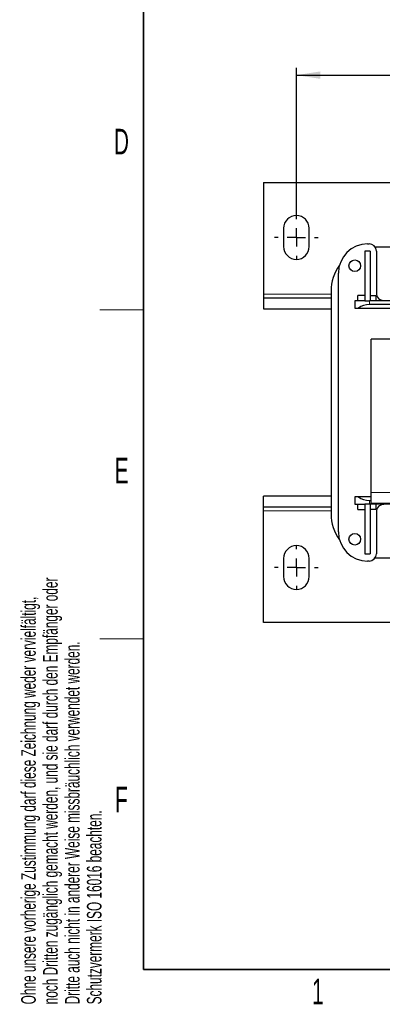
# Model space of a CAD drawing. Header units: millimetres. Extents: x 5 to 418, y 2 to 292.
# Tile 1 of 42: x 9 to 59, y 7 to 142. Entities that reach past the tile are written whole.
import ezdxf

# ---------------------------------------------------------------- set-up
doc = ezdxf.new("R2010")
doc.units = ezdxf.units.MM
doc.layers.add('SLD-0', color=7, linetype='Continuous')
doc.styles.add('SLDTEXTSTYLE0', font='TXT', dxfattribs={"width": 0.605})
doc.dimstyles.new('SLDDIMSTYLE0', dxfattribs={"dimtxt": 3.5, "dimasz": 3.302, "dimexe": 0, "dimexo": 0.0625, "dimgap": 0.875, "dimtad": 1, "dimlfac": 2, "dimrnd": 1e-09, "dimzin": 12, "dimdsep": 46, "dimtxsty": 'SLDTEXTSTYLE0', "dimsah": 1, "dimcen": 0.09, "dimadec": 0, "dimazin": 3, "dimtfac": 1, "dimtofl": 0, "dimtmove": 0, "dimatfit": 3, "dimfxl": 1, "dimfrac": 2, "dimtolj": 1, "dimtzin": 12, "dimarcsym": 0})

# ---------------------------------------------------------------- blocks, each defined once
blk = doc.blocks.new('SW_NOTE_0_2')
at = {"layer": 'SLD-0', "color": 0, "char_height": 2, "attachment_point": 1, "rotation": 90, "style": 'SLDTEXTSTYLE0'}
for s, insert in [('noch Dritten zugänglich gemacht werden, und sie darf durch den Empfänger oder', (0.42, 0)), ('Ohne unsere vorherige Zustimmung darf diese Zeichnung weder vervielfältigt,', (-2.58, 0)), ('Dritte auch nicht in anderer Weise missbräuchlich verwendet werden.', (3.42, 0)), ('Schutzvermerk ISO 16016 beachten.', (6.42, 0))]:
    blk.add_mtext(s, dxfattribs=dict(at, insert=insert))
blk = doc.blocks.new('_D_4')
at = {"layer": 'SLD-0'}
for p, q in [((46.91, 115.14), (46.91, 135.34)), ((147.41, 113.39), (147.41, 135.34)), ((46.91, 134.34), (147.41, 134.34))]:
    blk.add_line(p, q, dxfattribs=at)
for points in [[(46.91, 134.34), (50.21, 133.83), (50.21, 134.85)], [(147.41, 134.34), (144.11, 134.85), (144.11, 133.83)]]:
    blk.add_solid(points, dxfattribs=at)
at = {"layer": 'SLD-0', "insert": (93.15, 138.85), "char_height": 3.5, "attachment_point": 1, "style": 'SLDTEXTSTYLE0'}
blk.add_mtext('201', dxfattribs=at)
blk = doc.blocks.new('SW_CENTERMARKSYMBOL_0')
at = {"layer": 'SLD-0', "color": 0}
for p, q in [((0, 2.5), (0, 3)), ((-2.5, 0), (-3, 0)), ((0, 0), (-1.25, 0)), ((0, 0), (0, 1.25)), ((0, 0), (0, -1.25)), ((0, 0), (1.25, 0)), ((2.5, 0), (3, 0)), ((0, -2.5), (0, -3))]:
    blk.add_line(p, q, dxfattribs=at)
blk = doc.blocks.new('SW_CENTERMARKSYMBOL_6')
at = {"layer": 'SLD-0', "color": 0}
for p, q in [((0, 2.5), (0, 3)), ((-2.5, 0), (-3, 0)), ((0, 0), (-1.25, 0)), ((0, 0), (0, 1.25)), ((0, 0), (0, -1.25)), ((0, 0), (1.25, 0)), ((2.5, 0), (3, 0)), ((0, -2.5), (0, -3))]:
    blk.add_line(p, q, dxfattribs=at)

msp = doc.modelspace()

# ---------------------------------------------------------------- linework, layer by layer
at = {"color": 7, "linetype": 'Continuous', "lineweight": 25}
for p, q in [((42.4125, 119.6387), (42.4125, 104.3887)), ((42.4125, 119.6387), (151.9125, 119.6387)), ((45.1625, 113.3887), (45.1625, 110.8887)), ((48.6625, 110.8887), (48.6625, 113.3887)), ((56.6625, 111.2637), (56.8625, 111.2637)), ((70.6222, 110.8137), (57.6977, 110.8137)), ((56.2875, 110.2637), (56.2875, 103.4637)), ((57.0375, 110.2637), (56.2875, 110.2637)), ((57.0375, 110.2637), (57.0375, 103.4637)), ((57.8625, 110.2637), (57.8625, 104.522)), ((52.6625, 71.8637), (52.6625, 107.2637)), ((42.4125, 104.3887), (42.4125, 103.8887)), ((42.4125, 103.8887), (42.4125, 102.3887)), ((42.4125, 103.8887), (51.6625, 103.8887)), ((51.6625, 104.8137), (51.6625, 74.3137)), ((56.2875, 104.2137), (55.3125, 104.2137)), ((55.3125, 103.4637), (55.3125, 104.2137)), ((57.0375, 104.2137), (57.8125, 104.2137)), ((57.8125, 104.2137), (57.8125, 103.4637)), ((42.4125, 102.3887), (51.6625, 102.3887)), ((54.9125, 103.4637), (54.9125, 102.4637)), ((56.2875, 103.4637), (54.9125, 103.4637)), ((54.9125, 102.4637), (55.4369, 102.4637)), ((55.4369, 102.4637), (63.1625, 102.4637)), ((56.2875, 103.4637), (56.288, 103.4637)), ((56.288, 103.4637), (56.9125, 103.4637)), ((64.1625, 103.4637), (56.9125, 103.4637)), ((63.1625, 102.9637), (56.9125, 102.9637)), ((68.1625, 98.2387), (57.1625, 98.2387)), ((57.1625, 77.2387), (57.1625, 98.2387)), ((57.1625, 75.7387), (57.1625, 77.2387)), ((42.4125, 75.2387), (42.4125, 76.7387)), ((51.6625, 76.7387), (42.4125, 76.7387)), ((54.9125, 76.6637), (54.9125, 75.6637)), ((55.4369, 76.6637), (54.9125, 76.6637)), ((54.9125, 75.6637), (56.2875, 75.6637)), ((55.3125, 74.9137), (55.3125, 75.6637)), ((57.1625, 76.6637), (55.4369, 76.6637)), ((56.2875, 75.6637), (56.288, 75.6637)), ((56.2875, 75.6637), (56.2875, 68.8637)), ((56.9125, 75.6637), (56.288, 75.6637)), ((56.9125, 76.1637), (57.1625, 76.1637)), ((63.1625, 75.6637), (56.9125, 75.6637)), ((57.0375, 75.6637), (57.0375, 68.8637)), ((68.1625, 75.7387), (57.1625, 75.7387)), ((57.8125, 75.6637), (57.8125, 74.9137)), ((51.6625, 75.2387), (42.4125, 75.2387)), ((42.4125, 74.7387), (42.4125, 75.2387)), ((42.4125, 59.4887), (42.4125, 74.7387)), ((55.3125, 74.9137), (56.2875, 74.9137)), ((57.8125, 74.9137), (57.0375, 74.9137)), ((57.8625, 74.6054), (57.8625, 68.8637)), ((56.2875, 68.8637), (57.0375, 68.8637)), ((45.1625, 68.2387), (45.1625, 65.7387)), ((48.6625, 65.7387), (48.6625, 68.2387)), ((56.8625, 67.8637), (56.6625, 67.8637)), ((57.6977, 68.3137), (75.1625, 68.3137)), ((151.9125, 59.4887), (42.4125, 59.4887))]:
    msp.add_line(p, q, dxfattribs=at)
at = {"color": 7, "linetype": 'Continuous', "lineweight": 18}
for p, q in [((42.4125, 104.3887), (51.6625, 104.3887)), ((56.9125, 102.9637), (56.9125, 103.4637)), ((68.1625, 77.2387), (57.1625, 77.2387)), ((56.9125, 75.6637), (56.9125, 76.1637)), ((51.6625, 74.7387), (42.4125, 74.7387))]:
    msp.add_line(p, q, dxfattribs=at)
at = {"color": 7, "linetype": 'Continuous', "lineweight": 25}
for centre in [(54.9125, 108.2637), (54.9125, 70.8637)]:
    msp.add_circle(centre, 0.8, dxfattribs=at)
for centre, radius, start, end in [((46.9125, 113.3887), 1.75, 0, 180), ((46.9125, 110.8887), 1.75, 180, 0), ((56.6625, 107.2637), 4, 90, 180), ((56.8625, 110.2637), 1, 0, 90), ((57.6625, 104.8137), 6, 143.95405, 180), ((58.8625, 104.522), 1, 180, 270.97932), ((58.8625, 74.6054), 1, 89.02068, 180), ((57.6625, 74.3137), 6, 180, 216.04595), ((56.6625, 71.8637), 4, 180, 270), ((46.9125, 68.2387), 1.75, 0, 180), ((56.8625, 68.8637), 1, 270, 0), ((46.9125, 65.7387), 1.75, 180, 0)]:
    msp.add_arc(centre, radius, start, end, dxfattribs=at)
for centre, start_param, end_param in [((56.9125, 101.4252), 1.57079633, 2.40062795), ((56.9125, 77.7022), 3.88255736, 4.71238898)]:
    msp.add_ellipse(centre, major_axis=(2, 0), ratio=0.76923077, start_param=start_param, end_param=end_param, dxfattribs=at)
at = {"layer": 'SLD-0', "lineweight": 35}
for p, q in [((26, 282.5), (26, 12)), ((26, 12), (408, 12))]:
    msp.add_line(p, q, dxfattribs=at)
at = {"layer": 'SLD-0', "lineweight": 18}
for p, q in [((20, 102.25), (26, 102.25)), ((20, 57.25), (26, 57.25))]:
    msp.add_line(p, q, dxfattribs=at)

# ---------------------------------------------------------------- block references
at = {"layer": 'SLD-0'}
for name, p in [('SW_CENTERMARKSYMBOL_0', (46.9125, 112.1387)), ('SW_NOTE_0_2', (11.808, 7.2381)), ('SW_CENTERMARKSYMBOL_6', (46.9125, 66.9887))]:
    msp.add_blockref(name, p, dxfattribs=at)

# ---------------------------------------------------------------- texts
at = {"layer": 'SLD-0', "char_height": 3.5, "attachment_point": 2, "style": 'SLDTEXTSTYLE0'}
for s, insert in [('D', (22.9597, 127.0011)), ('E', (22.9816, 82.0011)), ('F', (22.9536, 37.0011)), ('1', (49.8527, 10.743))]:
    msp.add_mtext(s, dxfattribs=dict(at, insert=insert))

# ---------------------------------------------------------------- dimensions: what is measured, and where the dimension line sits
at = {"layer": 'SLD-0'}
dim = msp.add_linear_dim(base=(147.4125, 134.3378), p1=(46.9125, 115.1387), p2=(147.4125, 113.3887), dimstyle='SLDDIMSTYLE0', dxfattribs=at)
dim.commit()
dim.dimension.update_dxf_attribs({"geometry": '_D_4', "text_midpoint": (97.1625, 134.3378), "dimtype": 160})

doc.saveas('drawing.dxf')
